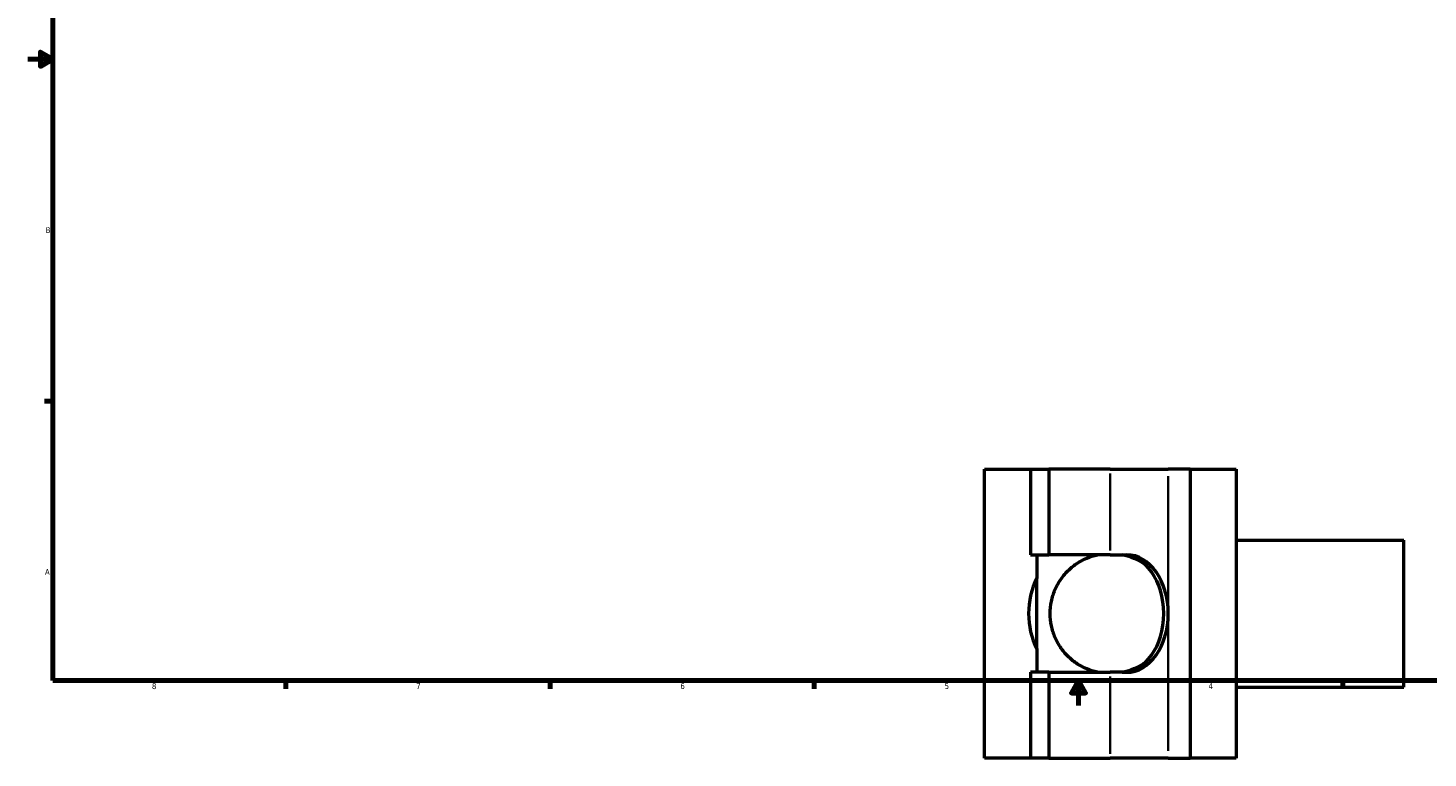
# Model space of a CAD drawing. Header units: inches. Extents: x 0.1 to 46.5, y -0.2 to 46.7.
# Tile 1 of 6: x 0.1 to 22.6, y -0.2 to 11.5. Entities that reach past the tile are written whole.
import ezdxf

# ---------------------------------------------------------------- set-up
doc = ezdxf.new("R2010")
doc.units = ezdxf.units.IN
doc.header["$MEASUREMENT"] = 0
for name, color, linetype, lineweight in [('Border (ANSI)', 7, 'Continuous', 70), ('Visible (ANSI)', 7, 'Continuous', 50), ('Visible Narrow (ANSI)', 7, 'Continuous', 35)]:
    doc.layers.add(name, color=color, linetype=linetype, lineweight=lineweight)
doc.styles.add('Note Text (ANSI)', font='tahoma.ttf')

# ---------------------------------------------------------------- blocks, each defined once
blk = doc.blocks.new('Borders Default Border')
at = {"layer": 'Border (ANSI)'}
for p, q in [((0.5, 5.5), (0.366, 5.5)), ((4.25, 1), (4.25, 0.866)), ((8.5, 1), (8.5, 0.866)), ((12.75, 1), (12.75, 0.866)), ((21.25, 1), (21.25, 0.866))]:
    blk.add_line(p, q, dxfattribs=at)
at = {"layer": 'Border (ANSI)', "flags": 128}
for points in [[(0.5, 1), (0.5, 21), (33.5, 21), (33.5, 1), (0.5, 1)], [(0.1, 11), (0.5, 11), (0.3, 11.115), (0.3, 10.885), (0.5, 11)], [(17, 0.6), (17, 1), (16.885, 0.8), (17.115, 0.8), (17, 1)]]:
    blk.add_lwpolyline(points, dxfattribs=at)
at = {"layer": 'Border (ANSI)', "color": 5, "true_color": 0x0000ff, "char_height": 0.0945, "attachment_point": 7, "style": 'Note Text (ANSI)'}
for s, insert in [('B', (0.384, 8.203)), ('A', (0.373, 2.703)), ('8', (2.094, 0.863)), ('7', (6.346, 0.866)), ('6', (10.595, 0.864)), ('5', (14.847, 0.864)), ('4', (19.092, 0.866))]:
    blk.add_mtext(s, dxfattribs=dict(at, insert=insert))

msp = doc.modelspace()

# ---------------------------------------------------------------- linework, layer by layer
at = {"layer": 'Visible (ANSI)'}
for p, q in [((15.487, 4.405), (16.227, 4.405)), ((15.487, -0.245), (15.487, 4.405)), ((16.227, 4.405), (16.227, 3.027)), ((16.227, 4.405), (16.521, 4.405)), ((16.521, 4.405), (16.521, 3.027)), ((17.512, 4.405), (16.521, 4.405)), ((17.512, 4.405), (18.444, 4.405)), ((18.798, 4.405), (18.444, 4.405)), ((18.798, 4.405), (18.798, -0.245)), ((18.798, 4.405), (19.537, 4.405)), ((19.537, 4.405), (19.537, -0.245)), ((19.537, 3.263), (22.232, 3.263)), ((22.232, 0.897), (22.232, 3.263)), ((16.227, 3.027), (16.521, 3.027)), ((16.329, 3.027), (16.329, 2.654)), ((17.512, 3.027), (16.521, 3.027)), ((17.512, 3.027), (17.775, 3.027)), ((16.329, 1.506), (16.329, 2.654)), ((16.329, 1.506), (16.329, 1.134)), ((16.521, 1.134), (16.227, 1.134)), ((16.227, 1.134), (16.227, -0.245)), ((16.521, 1.134), (17.512, 1.134)), ((16.521, 1.134), (16.521, -0.245)), ((17.775, 1.134), (17.512, 1.134)), ((19.537, 0.897), (22.232, 0.897)), ((16.227, -0.245), (15.487, -0.245)), ((16.521, -0.245), (16.227, -0.245)), ((16.521, -0.245), (17.512, -0.245)), ((18.444, -0.245), (17.512, -0.245)), ((18.444, -0.245), (18.798, -0.245)), ((19.537, -0.245), (18.798, -0.245))]:
    msp.add_line(p, q, dxfattribs=at)
msp.add_arc((17.512, 2.08), 1.315, 154.1165, 205.8835, dxfattribs=at)
for centre, major_axis, start_param, end_param in [((17.703, 2.08), (0, 0.946), 4.712389, 6.283185), ((17.775, 2.08), (0, 0.946), 4.712389, 6.283185), ((17.703, 2.08), (0, -0.946), 0, 1.570796), ((17.775, 2.08), (0, -0.946), 0, 1.570796)]:
    msp.add_ellipse(centre, major_axis=major_axis, ratio=0.707107, start_param=start_param, end_param=end_param, dxfattribs=at)
for points, knots in [([(16.543, 2.08), (16.543, 2.147), (16.55, 2.213), (16.577, 2.34), (16.596, 2.401), (16.646, 2.518), (16.676, 2.573), (16.746, 2.676), (16.785, 2.723), (16.868, 2.806), (16.914, 2.845), (17.017, 2.915), (17.073, 2.946), (17.187, 2.995), (17.245, 3.014), (17.305, 3.027)], [0, 0, 0, 0, 0.508935, 0.508935, 1.017869, 1.017869, 1.526804, 1.526804, 2.035739, 2.035739, 2.526256, 2.526256, 3.016773, 3.016773, 3.473122, 3.473122, 3.473122, 3.473122]), ([(17.722, 3.026), (17.78, 3.013), (17.838, 2.995), (17.952, 2.946), (18.008, 2.915), (18.061, 2.879), (18.063, 2.878), (18.065, 2.876)], [4.5267998, 4.5267998, 4.5267998, 4.5267998, 4.9788403, 4.9788403, 5.4693572, 5.4693572, 5.4873179, 5.4873179, 5.4873179, 5.4873179]), ([(17.305, 1.134), (17.245, 1.147), (17.187, 1.166), (17.073, 1.215), (17.017, 1.246), (16.914, 1.316), (16.868, 1.354), (16.785, 1.437), (16.746, 1.485), (16.676, 1.587), (16.646, 1.643), (16.596, 1.759), (16.577, 1.821), (16.55, 1.948), (16.543, 2.014), (16.543, 2.08)], [12.518104, 12.518104, 12.518104, 12.518104, 12.974453, 12.974453, 13.46497, 13.46497, 13.955487, 13.955487, 14.464422, 14.464422, 14.973356, 14.973356, 15.482291, 15.482291, 15.991226, 15.991226, 15.991226, 15.991226]), ([(18.065, 1.284), (18.063, 1.283), (18.061, 1.282), (18.008, 1.246), (17.952, 1.215), (17.838, 1.166), (17.78, 1.147), (17.722, 1.134)], [10.5039078, 10.5039078, 10.5039078, 10.5039078, 10.5218685, 10.5218685, 11.0123854, 11.0123854, 11.4644259, 11.4644259, 11.4644259, 11.4644259])]:
    msp.add_open_spline(points, degree=3, knots=knots, dxfattribs=at)
at = {"layer": 'Visible Narrow (ANSI)'}
for p, q in [((17.512, 4.336), (17.512, 3.096)), ((18.444, 4.289), (18.444, 2.197)), ((18.444, 1.964), (18.444, -0.128)), ((17.512, 1.065), (17.512, -0.176))]:
    msp.add_line(p, q, dxfattribs=at)

# ---------------------------------------------------------------- block references
msp.add_blockref('Borders Default Border', (0, 0))

doc.saveas('drawing.dxf')
